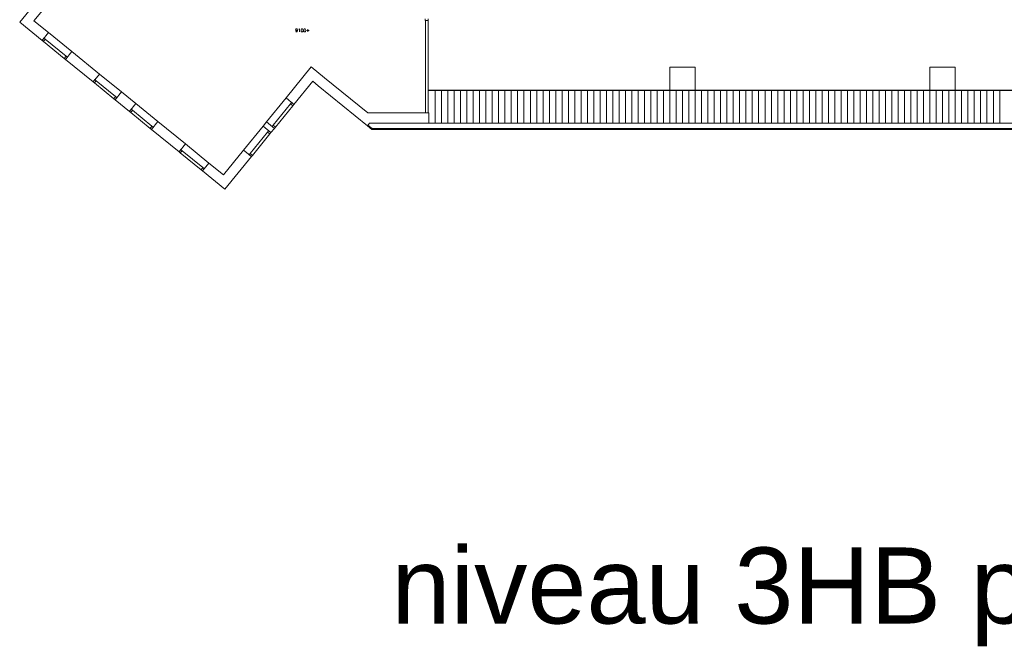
# Model space of a CAD drawing. Header units: millimetres. Extents: x 755778 to 1537169, y 90093 to 392038.
# Tile 112 of 134: x 1165571 to 1204381, y 267970 to 292719. Entities that reach past the tile are written whole.
import ezdxf

# ---------------------------------------------------------------- set-up
doc = ezdxf.new("R2010")
doc.units = ezdxf.units.MM
doc.layers.add('NIV 3HB', color=7, linetype='Continuous')
doc.styles.add('ROMANS', font='romans.shx')
doc.styles.get("Standard").update_dxf_attribs({"font": 'arial.ttf'})

msp = doc.modelspace()

# ---------------------------------------------------------------- linework, layer by layer
at = {"layer": 'NIV 3HB', "color": 253, "lineweight": 5, "true_color": 0x9ea0a1}
for p, q in [((1166615.9, 293904.1), (1165571.3, 292621.6)), ((1166134.1, 292679.1), (1166926.1, 293651.5)), ((1166707.8, 292211.8), (1166134.1, 292679.1)), ((1181566.7, 292685.4), (1181566.7, 289042.4)), ((1181666.7, 292685.4), (1181666.7, 289042.4)), ((1165571.3, 292621.6), (1166455.2, 291901.7)), ((1166455.2, 291901.7), (1166707.8, 292211.8)), ((1167325.9, 291192.5), (1166507.2, 291859.3)), ((1166579.2, 291947.7), (1167397.9, 291280.8)), ((1166707.8, 292211.8), (1167630.5, 291460.3)), ((1167377.9, 291150.1), (1167630.5, 291460.3)), ((1168463.4, 290266), (1167377.9, 291150.1)), ((1167630.5, 291460.3), (1168716, 290576.1)), ((1176071.7, 289632.9), (1177065.9, 290853.5)), ((1177065.9, 290853.5), (1177591.3, 290425.6)), ((1192199, 290842.4), (1191199, 290842.4)), ((1191199, 290842.4), (1191199, 289942.4)), ((1192199, 289942.4), (1192199, 290842.4)), ((1202449, 290842.4), (1201449, 290842.4)), ((1201449, 290842.4), (1201449, 289942.4)), ((1202449, 289942.4), (1202449, 290842.4)), ((1168716, 290576.1), (1168463.4, 290266)), ((1169351.8, 289689.4), (1168587.3, 290312.1)), ((1168716, 290576.1), (1169584.4, 289868.8)), ((1179289.4, 289042.4), (1177591.3, 290425.6)), ((1168515.3, 290223.7), (1169279.8, 289601)), ((1177123.4, 290290.8), (1176381.9, 289380.3)), ((1177338.7, 290115.4), (1177123.4, 290290.8)), ((1177338.7, 290115.4), (1179274.5, 288538.7)), ((1221320.1, 289942.4), (1181666.7, 289942.4)), ((1181666.7, 289922.4), (1221300.1, 289922.4)), ((1181949, 288642.4), (1181949, 289922.4)), ((1182199, 288642.4), (1182199, 289922.4)), ((1182449, 288642.4), (1182449, 289922.4)), ((1182699, 288642.4), (1182699, 289922.4)), ((1182949, 288642.4), (1182949, 289922.4)), ((1183199, 288642.4), (1183199, 289922.4)), ((1183449, 288642.4), (1183449, 289922.4)), ((1183699, 288642.4), (1183699, 289922.4)), ((1183949, 288642.4), (1183949, 289922.4)), ((1184199, 288642.4), (1184199, 289922.4)), ((1184449, 288642.4), (1184449, 289922.4)), ((1184699, 288642.4), (1184699, 289922.4)), ((1184949, 288642.4), (1184949, 289922.4)), ((1185199, 288642.4), (1185199, 289922.4)), ((1185449, 288642.4), (1185449, 289922.4)), ((1185699, 288642.4), (1185699, 289922.4)), ((1185949, 288642.4), (1185949, 289922.4)), ((1186199, 288642.4), (1186199, 289922.4)), ((1186449, 288642.4), (1186449, 289922.4)), ((1186699, 288642.4), (1186699, 289922.4)), ((1186949, 288642.4), (1186949, 289922.4)), ((1187199, 288642.4), (1187199, 289922.4)), ((1187449, 288642.4), (1187449, 289922.4)), ((1187699, 288642.4), (1187699, 289922.4)), ((1187949, 288642.4), (1187949, 289922.4)), ((1188199, 288642.4), (1188199, 289922.4)), ((1188449, 288642.4), (1188449, 289922.4)), ((1188699, 288642.4), (1188699, 289922.4)), ((1188949, 288642.4), (1188949, 289922.4)), ((1189199, 288642.4), (1189199, 289922.4)), ((1189449, 288642.4), (1189449, 289922.4)), ((1189699, 288642.4), (1189699, 289922.4)), ((1189949, 288642.4), (1189949, 289922.4)), ((1190199, 288642.4), (1190199, 289922.4)), ((1190449, 288642.4), (1190449, 289922.4)), ((1190699, 288642.4), (1190699, 289922.4)), ((1190949, 288642.4), (1190949, 289922.4)), ((1191199, 289942.4), (1192199, 289942.4)), ((1191199, 288642.4), (1191199, 289922.4)), ((1191449, 288642.4), (1191449, 289922.4)), ((1191699, 288642.4), (1191699, 289922.4)), ((1191949, 288642.4), (1191949, 289922.4)), ((1192199, 288642.4), (1192199, 289922.4)), ((1192449, 288642.4), (1192449, 289922.4)), ((1192699, 288642.4), (1192699, 289922.4)), ((1192949, 288642.4), (1192949, 289922.4)), ((1193199, 288642.4), (1193199, 289922.4)), ((1193449, 288642.4), (1193449, 289922.4)), ((1193699, 288642.4), (1193699, 289922.4)), ((1193949, 288642.4), (1193949, 289922.4)), ((1194199, 288642.4), (1194199, 289922.4)), ((1194449, 288642.4), (1194449, 289922.4)), ((1194699, 288642.4), (1194699, 289922.4)), ((1194949, 288642.4), (1194949, 289922.4)), ((1195199, 288642.4), (1195199, 289922.4)), ((1195449, 288642.4), (1195449, 289922.4)), ((1195699, 288642.4), (1195699, 289922.4)), ((1195949, 288642.4), (1195949, 289922.4)), ((1196199, 288642.4), (1196199, 289922.4)), ((1196449, 288642.4), (1196449, 289922.4)), ((1196699, 288642.4), (1196699, 289922.4)), ((1196949, 288642.4), (1196949, 289922.4)), ((1197199, 288642.4), (1197199, 289922.4)), ((1197449, 288642.4), (1197449, 289922.4)), ((1197699, 288642.4), (1197699, 289922.4)), ((1197949, 288642.4), (1197949, 289922.4)), ((1198199, 288642.4), (1198199, 289922.4)), ((1198449, 288642.4), (1198449, 289922.4)), ((1198699, 288642.4), (1198699, 289922.4)), ((1198949, 288642.4), (1198949, 289922.4)), ((1199199, 288642.4), (1199199, 289922.4)), ((1199449, 288642.4), (1199449, 289922.4)), ((1199699, 288642.4), (1199699, 289922.4)), ((1199949, 288642.4), (1199949, 289922.4)), ((1200199, 288642.4), (1200199, 289922.4)), ((1200449, 288642.4), (1200449, 289922.4)), ((1200699, 288642.4), (1200699, 289922.4)), ((1200949, 288642.4), (1200949, 289922.4)), ((1201199, 288642.4), (1201199, 289922.4)), ((1201449, 289942.4), (1202449, 289942.4)), ((1201449, 288642.4), (1201449, 289922.4)), ((1201699, 288642.4), (1201699, 289922.4)), ((1201949, 288642.4), (1201949, 289922.4)), ((1202199, 288642.4), (1202199, 289922.4)), ((1202449, 288642.4), (1202449, 289922.4)), ((1202699, 288642.4), (1202699, 289922.4)), ((1202949, 288642.4), (1202949, 289922.4)), ((1203199, 288642.4), (1203199, 289922.4)), ((1203449, 288642.4), (1203449, 289922.4)), ((1203699, 288642.4), (1203699, 289922.4)), ((1203949, 288642.4), (1203949, 289922.4)), ((1204199, 288642.4), (1204199, 289922.4)), ((1169331.8, 289558.7), (1169584.4, 289868.8)), ((1169897, 289098.3), (1169331.8, 289558.7)), ((1169584.4, 289868.8), (1170149.6, 289408.5)), ((1176071.7, 289632.9), (1175301.3, 288687)), ((1176381.9, 289380.3), (1176071.7, 289632.9)), ((1170149.6, 289408.5), (1169897, 289098.3)), ((1170785.4, 288521.7), (1170020.9, 289144.4)), ((1170149.6, 289408.5), (1171018, 288701.2)), ((1176251.2, 289400.4), (1175565.3, 288558.3)), ((1176339.6, 289328.4), (1175653.7, 288486.3)), ((1169948.9, 289056), (1170713.4, 288433.3)), ((1181699, 289042.4), (1179289.4, 289042.4)), ((1181699, 288642.4), (1181699, 289042.4)), ((1170765.3, 288391), (1171018, 288701.2)), ((1171850.8, 287506.9), (1170765.3, 288391)), ((1171018, 288701.2), (1172103.5, 287817)), ((1175162.3, 288516.4), (1174391.9, 287570.5)), ((1175301.3, 288687), (1175162.3, 288516.4)), ((1175162.3, 288516.4), (1175472.5, 288263.8)), ((1175611.4, 288434.4), (1175301.3, 288687)), ((1175472.5, 288263.8), (1175611.4, 288434.4)), ((1179274.5, 288538.7), (1179359, 288642.4)), ((1179454.1, 288392.4), (1179274.5, 288538.7)), ((1179466.5, 288427.4), (1179296.6, 288565.8)), ((1179359, 288642.4), (1181699, 288642.4)), ((1179454.1, 288392.4), (1219770.1, 288392.4)), ((1179466.5, 288427.4), (1219805.1, 288427.4)), ((1181699, 288642.4), (1220020.1, 288642.4)), ((1175341.8, 288283.9), (1174655.9, 287441.8)), ((1175430.2, 288211.9), (1174744.3, 287369.8)), ((1172103.5, 287817), (1171850.8, 287506.9)), ((1172103.5, 287817), (1173026.1, 287065.5)), ((1172721.6, 286797.7), (1171902.8, 287464.6)), ((1171974.8, 287553), (1172793.6, 286886.1)), ((1173599.9, 286598.2), (1174391.9, 287570.5)), ((1174702, 287317.9), (1173657.4, 286035.4)), ((1174391.9, 287570.5), (1174702, 287317.9)), ((1172773.5, 286755.4), (1173026.1, 287065.5)), ((1173026.1, 287065.5), (1173599.9, 286598.2)), ((1173657.4, 286035.4), (1172773.5, 286755.4))]:
    msp.add_line(p, q, dxfattribs=at)
at = {"layer": 'NIV 3HB', "color": 253, "linetype": 'ByBlock', "lineweight": 5, "true_color": 0x9ea0a1}
for p, q in [((1181559.7, 292752.4), (1181559.7, 292685.4)), ((1181673.7, 292685.4), (1181559.7, 292685.4)), ((1181673.7, 292685.4), (1181673.7, 292752.4)), ((1166527.2, 291990), (1166455.2, 291901.7)), ((1166455.2, 291901.7), (1166507.2, 291859.3)), ((1166579.2, 291947.7), (1166507.2, 291859.3)), ((1166579.2, 291947.7), (1166527.2, 291990)), ((1167397.9, 291280.8), (1167325.9, 291192.5)), ((1167325.9, 291192.5), (1167377.9, 291150.1)), ((1167449.9, 291238.5), (1167377.9, 291150.1)), ((1167449.9, 291238.5), (1167397.9, 291280.8)), ((1168535.4, 290354.4), (1168463.4, 290266)), ((1168587.3, 290312.1), (1168515.3, 290223.7)), ((1168587.3, 290312.1), (1168535.4, 290354.4)), ((1168463.4, 290266), (1168515.3, 290223.7)), ((1169351.8, 289689.4), (1169279.8, 289601)), ((1169279.8, 289601), (1169331.8, 289558.7)), ((1169403.8, 289647.1), (1169331.8, 289558.7)), ((1169403.8, 289647.1), (1169351.8, 289689.4)), ((1169969, 289186.7), (1169897, 289098.3)), ((1170020.9, 289144.4), (1169948.9, 289056)), ((1170020.9, 289144.4), (1169969, 289186.7)), ((1176251.2, 289400.4), (1176293.5, 289452.3)), ((1176339.6, 289328.4), (1176251.2, 289400.4)), ((1176381.9, 289380.3), (1176293.5, 289452.3)), ((1176381.9, 289380.3), (1176339.6, 289328.4)), ((1169897, 289098.3), (1169948.9, 289056)), ((1170785.4, 288521.7), (1170713.4, 288433.3)), ((1170713.4, 288433.3), (1170765.3, 288391)), ((1170837.3, 288479.4), (1170765.3, 288391)), ((1170837.3, 288479.4), (1170785.4, 288521.7)), ((1175523, 288506.4), (1175565.3, 288558.3)), ((1175611.4, 288434.4), (1175523, 288506.4)), ((1175653.7, 288486.3), (1175565.3, 288558.3)), ((1175653.7, 288486.3), (1175611.4, 288434.4)), ((1175341.8, 288283.9), (1175384.1, 288335.8)), ((1175430.2, 288211.9), (1175341.8, 288283.9)), ((1175472.5, 288263.8), (1175384.1, 288335.8)), ((1175472.5, 288263.8), (1175430.2, 288211.9)), ((1171922.8, 287595.3), (1171850.8, 287506.9)), ((1171974.8, 287553), (1171922.8, 287595.3)), ((1171850.8, 287506.9), (1171902.8, 287464.6)), ((1171974.8, 287553), (1171902.8, 287464.6)), ((1174613.6, 287389.9), (1174655.9, 287441.8)), ((1174702, 287317.9), (1174613.6, 287389.9)), ((1174744.3, 287369.8), (1174655.9, 287441.8)), ((1174744.3, 287369.8), (1174702, 287317.9)), ((1172793.6, 286886.1), (1172721.6, 286797.7)), ((1172845.5, 286843.8), (1172773.5, 286755.4)), ((1172845.5, 286843.8), (1172793.6, 286886.1)), ((1172721.6, 286797.7), (1172773.5, 286755.4))]:
    msp.add_line(p, q, dxfattribs=at)

# ---------------------------------------------------------------- texts
at = {"layer": 'NIV 3HB', "color": 253, "lineweight": 5, "true_color": 0x9ea0a1, "style": 'ROMANS'}
msp.add_text('9100+', height=125, dxfattribs=at).set_placement((1176433, 292235.6))
at = {"layer": 'NIV 3HB', "color": 7, "lineweight": 5}
msp.add_text('niveau 3HB peil=1000+', height=3000, dxfattribs=at).set_placement((1180224.1, 268907))

doc.saveas('drawing.dxf')
